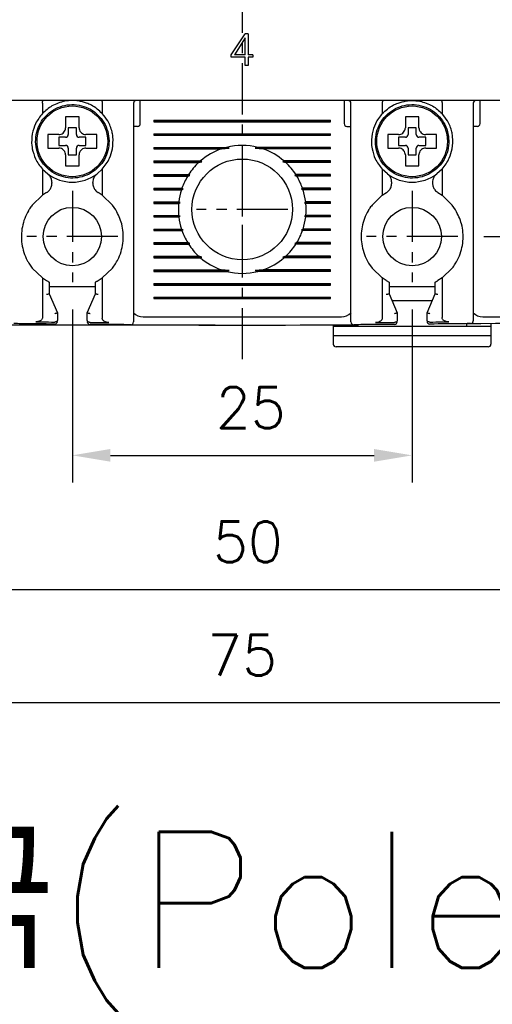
# Model space of a CAD drawing. Extents: x 2148 to 5199, y -907 to 1537.
# Tile 16 of 29: x 4647 to 4682, y 1268 to 1340. Entities that reach past the tile are written whole.
import ezdxf

# ---------------------------------------------------------------- set-up
doc = ezdxf.new("R2010")
doc.units = 0
doc.header["$LTSCALE"] = 3
doc.header["$MEASUREMENT"] = 0
doc.linetypes.add('CENTER', pattern=[2, 1.25, -0.25, 0.25, -0.25])
doc.layers.get('0').update_dxf_attribs({"linetype": 'CONTINUOUS'})
doc.layers.get('Defpoints').update_dxf_attribs({"linetype": 'CONTINUOUS'})
doc.layers.add('cen', color=1, linetype='CENTER')
doc.layers.add('di', color=3, linetype='CONTINUOUS')
doc.styles.add('KIM', font='ROMANS.shx', dxfattribs={"height": 5, "bigfont": 'GSG1.shx'})
doc.styles.get("Standard").update_dxf_attribs({"font": 'romans.shx', "height": 3, "bigfont": 'ghs.shx'})
doc.dimstyles.new('STANDARD$0', dxfattribs={"dimtxt": 5, "dimasz": 5, "dimexe": 1, "dimexo": 2, "dimgap": 2, "dimtad": 1, "dimdec": 4, "dimzin": 12, "dimdsep": 46, "dimtxsty": 'KIM', "dimcen": -1, "dimdle": 0.1, "dimadec": 0, "dimazin": 0, "dimtfac": 1, "dimtdec": 4, "dimtmove": 0, "dimatfit": 3, "dimfxl": 0, "dimtolj": 1, "dimtzin": 0, "dimarcsym": 0})

# ---------------------------------------------------------------- blocks, each defined once
blk = doc.blocks.new('*D39')
at = {"layer": 'Defpoints', "color": 0}
for p in [(4626.164, 1320.634), (4701.164, 1320.534), (4626.164, 1289.778)]:
    blk.add_point(p, dxfattribs=at)
at = {"layer": 'di'}
for p, q in [((4626.164, 1318.634), (4626.164, 1287.778)), ((4701.164, 1318.534), (4701.164, 1287.778)), ((4698.364, 1289.778), (4628.964, 1289.778))]:
    blk.add_line(p, q, dxfattribs=at)
for points in [[(4628.964, 1290.245), (4628.964, 1289.312), (4626.164, 1289.778)], [(4698.364, 1290.245), (4698.364, 1289.312), (4701.164, 1289.778)]]:
    blk.add_solid(points, dxfattribs=at)
at = {"layer": 'di', "insert": (4663.654, 1293.278), "char_height": 3, "attachment_point": 5}
blk.add_mtext('\\A1;75', dxfattribs=at)
blk = doc.blocks.new('*D43')
at = {"layer": 'Defpoints', "color": 0}
for p in [(4651.164, 1320.679), (4676.164, 1320.679), (4676.164, 1307.961)]:
    blk.add_point(p, dxfattribs=at)
at = {"layer": 'di'}
for p, q in [((4651.164, 1318.679), (4651.164, 1305.961)), ((4676.164, 1318.679), (4676.164, 1305.961)), ((4653.964, 1307.961), (4673.364, 1307.961))]:
    blk.add_line(p, q, dxfattribs=at)
for points in [[(4653.964, 1308.427), (4653.964, 1307.494), (4651.164, 1307.961)], [(4673.364, 1308.427), (4673.364, 1307.494), (4676.164, 1307.961)]]:
    blk.add_solid(points, dxfattribs=at)
at = {"layer": 'di', "insert": (4664.288, 1311.461), "char_height": 3, "attachment_point": 5}
blk.add_mtext('\\A1;25', dxfattribs=at)
blk = doc.blocks.new('*D44')
at = {"layer": 'Defpoints', "color": 0}
for p in [(4626.964, 1416.034), (4610.826, 1317.534), (4663.664, 1317.534)]:
    blk.add_point(p, dxfattribs=at)
at = {"layer": 'di'}
for p, q in [((4624.964, 1416.034), (4608.826, 1416.034)), ((4610.826, 1413.234), (4610.826, 1320.334)), ((4661.664, 1317.534), (4608.826, 1317.534))]:
    blk.add_line(p, q, dxfattribs=at)
for points in [[(4610.359, 1413.234), (4611.292, 1413.234), (4610.826, 1416.034)], [(4610.359, 1320.334), (4611.292, 1320.334), (4610.826, 1317.534)]]:
    blk.add_solid(points, dxfattribs=at)
at = {"layer": 'di', "insert": (4607.326, 1367.134), "char_height": 3, "attachment_point": 5, "rotation": 90}
blk.add_mtext('\\A1;98.5', dxfattribs=at)
blk = doc.blocks.new('*D51')
at = {"layer": 'Defpoints', "color": 0}
for p in [(4638.664, 1322.679), (4688.664, 1322.679), (4688.664, 1298.106)]:
    blk.add_point(p, dxfattribs=at)
at = {"layer": 'di'}
for p, q in [((4638.664, 1320.679), (4638.664, 1296.106)), ((4688.664, 1320.679), (4688.664, 1296.106)), ((4641.464, 1298.106), (4685.864, 1298.106))]:
    blk.add_line(p, q, dxfattribs=at)
for points in [[(4641.464, 1298.572), (4641.464, 1297.639), (4638.664, 1298.106)], [(4685.864, 1298.572), (4685.864, 1297.639), (4688.664, 1298.106)]]:
    blk.add_solid(points, dxfattribs=at)
at = {"layer": 'di', "insert": (4664.084, 1301.606), "char_height": 3, "attachment_point": 5}
blk.add_mtext('\\A1;50', dxfattribs=at)
blk = doc.blocks.new('*D63')
at = {"layer": 'Defpoints', "color": 0}
for p in [(4679.519, 1408.034), (4679.441, 1324.034), (4748.875, 1324.034)]:
    blk.add_point(p, dxfattribs=at)
at = {"layer": 'di'}
for p, q in [((4681.519, 1408.034), (4750.875, 1408.034)), ((4748.875, 1405.234), (4748.875, 1326.834)), ((4681.441, 1324.034), (4750.875, 1324.034))]:
    blk.add_line(p, q, dxfattribs=at)
for points in [[(4748.409, 1405.234), (4749.342, 1405.234), (4748.875, 1408.034)], [(4748.409, 1326.834), (4749.342, 1326.834), (4748.875, 1324.034)]]:
    blk.add_solid(points, dxfattribs=at)
at = {"layer": 'di', "insert": (4745.375, 1366.034), "char_height": 3, "attachment_point": 5, "rotation": 90}
blk.add_mtext('\\A1;84', dxfattribs=at)

msp = doc.modelspace()

# ---------------------------------------------------------------- linework, layer by layer
for p, q in [((4662.861, 1337.4), (4663.868, 1338.938)), ((4663.886, 1338.65), (4663.085, 1337.4)), ((4664.111, 1338.938), (4663.868, 1338.938)), ((4663.886, 1337.4), (4663.886, 1338.65)), ((4664.111, 1338.938), (4664.111, 1337.4)), ((4662.861, 1337.207), (4662.861, 1337.4)), ((4663.886, 1337.207), (4662.861, 1337.207)), ((4663.886, 1337.4), (4663.085, 1337.4)), ((4663.886, 1336.598), (4663.886, 1337.207)), ((4664.432, 1337.4), (4664.111, 1337.4)), ((4664.432, 1337.207), (4664.111, 1337.207)), ((4664.111, 1337.207), (4664.111, 1336.598)), ((4664.432, 1337.4), (4664.432, 1337.207)), ((4664.111, 1336.598), (4663.886, 1336.598)), ((4700.464, 1334.034), (4626.864, 1334.034)), ((4648.964, 1333.85), (4648.964, 1333.848)), ((4648.964, 1333.848), (4648.964, 1333.074)), ((4653.364, 1333.848), (4653.364, 1333.85)), ((4653.364, 1333.848), (4653.364, 1333.074)), ((4655.664, 1333.834), (4655.664, 1318.641)), ((4656.164, 1333.634), (4656.164, 1334.034)), ((4656.164, 1332.334), (4656.164, 1333.634)), ((4671.164, 1334.034), (4671.164, 1333.634)), ((4671.164, 1333.634), (4671.164, 1332.334)), ((4671.664, 1318.641), (4671.664, 1333.834)), ((4673.964, 1333.85), (4673.964, 1333.848)), ((4673.964, 1333.848), (4673.964, 1333.074)), ((4678.364, 1333.848), (4678.364, 1333.85)), ((4678.364, 1333.848), (4678.364, 1333.074)), ((4680.664, 1333.834), (4680.664, 1318.723)), ((4681.164, 1333.634), (4681.164, 1334.034)), ((4681.164, 1332.334), (4681.164, 1333.634)), ((4651.464, 1332.034), (4650.864, 1332.034)), ((4650.864, 1332.034), (4650.864, 1331.534)), ((4651.464, 1331.534), (4651.464, 1332.034)), ((4655.964, 1332.134), (4655.664, 1332.134)), ((4657.164, 1332.592), (4670.164, 1332.592)), ((4657.164, 1332.592), (4657.164, 1332.477)), ((4657.164, 1332.534), (4670.164, 1332.534)), ((4657.164, 1332.477), (4670.164, 1332.477)), ((4670.164, 1332.477), (4670.164, 1332.592)), ((4671.364, 1332.134), (4671.664, 1332.134)), ((4676.464, 1332.034), (4675.864, 1332.034)), ((4675.864, 1332.034), (4675.864, 1331.534)), ((4676.464, 1331.534), (4676.464, 1332.034)), ((4680.964, 1332.134), (4680.664, 1332.134)), ((4649.595, 1331.534), (4649.364, 1331.534)), ((4650.664, 1331.334), (4650.164, 1331.334)), ((4650.164, 1331.334), (4650.164, 1330.734)), ((4652.164, 1331.334), (4651.664, 1331.334)), ((4652.164, 1330.734), (4652.164, 1331.334)), ((4657.164, 1331.592), (4670.164, 1331.592)), ((4657.164, 1331.592), (4657.164, 1331.477)), ((4657.164, 1331.534), (4670.164, 1331.534)), ((4657.164, 1331.477), (4670.164, 1331.477)), ((4670.164, 1331.477), (4670.164, 1331.592)), ((4674.595, 1331.534), (4674.364, 1331.534)), ((4675.664, 1331.334), (4675.164, 1331.334)), ((4675.164, 1331.334), (4675.164, 1330.734)), ((4677.164, 1331.334), (4676.664, 1331.334)), ((4677.164, 1330.734), (4677.164, 1331.334)), ((4650.164, 1330.734), (4650.664, 1330.734)), ((4650.864, 1330.534), (4650.864, 1330.034)), ((4651.464, 1330.034), (4651.464, 1330.534)), ((4651.664, 1330.734), (4652.164, 1330.734)), ((4653.764, 1331.068), (4653.864, 1331.068)), ((4653.864, 1331), (4653.764, 1331)), ((4653.864, 1331.068), (4653.864, 1331)), ((4657.164, 1330.592), (4662.517, 1330.592)), ((4657.164, 1330.592), (4657.164, 1330.477)), ((4657.164, 1330.534), (4662.71, 1330.534)), ((4662.129, 1330.477), (4662.71, 1330.534)), ((4662.71, 1330.534), (4662.517, 1330.592)), ((4664.812, 1330.592), (4664.618, 1330.534)), ((4664.618, 1330.534), (4665.199, 1330.477)), ((4670.164, 1330.534), (4664.618, 1330.534)), ((4670.164, 1330.592), (4664.812, 1330.592)), ((4670.164, 1330.477), (4670.164, 1330.592)), ((4675.164, 1330.734), (4675.664, 1330.734)), ((4675.864, 1330.534), (4675.864, 1330.034)), ((4676.464, 1330.034), (4676.464, 1330.534)), ((4676.664, 1330.734), (4677.164, 1330.734)), ((4678.764, 1331.068), (4678.864, 1331.068)), ((4678.864, 1331), (4678.764, 1331)), ((4678.864, 1331.068), (4678.864, 1331)), ((4650.864, 1330.034), (4651.464, 1330.034)), ((4657.164, 1330.477), (4662.129, 1330.477)), ((4670.164, 1330.477), (4665.199, 1330.477)), ((4675.864, 1330.034), (4676.464, 1330.034)), ((4650.664, 1329.464), (4650.664, 1329.234)), ((4657.164, 1329.592), (4660.593, 1329.592)), ((4657.164, 1329.592), (4657.164, 1329.477)), ((4657.164, 1329.534), (4660.679, 1329.534)), ((4657.164, 1329.477), (4660.464, 1329.477)), ((4660.464, 1329.477), (4660.679, 1329.534)), ((4660.679, 1329.534), (4660.593, 1329.592)), ((4666.736, 1329.592), (4666.649, 1329.534)), ((4666.649, 1329.534), (4666.865, 1329.477)), ((4670.164, 1329.534), (4666.649, 1329.534)), ((4670.164, 1329.592), (4666.736, 1329.592)), ((4670.164, 1329.477), (4666.865, 1329.477)), ((4670.164, 1329.477), (4670.164, 1329.592)), ((4675.664, 1329.464), (4675.664, 1329.234)), ((4648.964, 1328.995), (4648.964, 1327.071)), ((4648.964, 1328.995), (4649.349, 1328.646)), ((4652.98, 1328.646), (4653.364, 1328.995)), ((4653.364, 1328.995), (4653.364, 1327.071)), ((4657.164, 1328.592), (4659.721, 1328.592)), ((4657.164, 1328.592), (4657.164, 1328.477)), ((4657.164, 1328.534), (4659.803, 1328.534)), ((4657.164, 1328.477), (4659.649, 1328.477)), ((4659.649, 1328.477), (4659.803, 1328.534)), ((4659.803, 1328.534), (4659.721, 1328.592)), ((4667.608, 1328.592), (4667.526, 1328.534)), ((4667.526, 1328.534), (4667.68, 1328.477)), ((4670.164, 1328.534), (4667.526, 1328.534)), ((4670.164, 1328.592), (4667.608, 1328.592)), ((4670.164, 1328.477), (4667.68, 1328.477)), ((4670.164, 1328.477), (4670.164, 1328.592)), ((4673.964, 1328.995), (4673.964, 1327.071)), ((4674.349, 1328.646), (4673.964, 1328.995)), ((4678.364, 1328.995), (4677.98, 1328.646)), ((4678.364, 1328.995), (4678.364, 1327.071)), ((4649.664, 1328.009), (4649.664, 1327.96)), ((4652.664, 1327.96), (4652.664, 1328.009)), ((4674.664, 1327.96), (4674.664, 1328.009)), ((4677.664, 1328.009), (4677.664, 1327.96)), ((4648.964, 1327.071), (4648.214, 1326.349)), ((4649.269, 1327.27), (4648.964, 1327.071)), ((4653.364, 1327.071), (4653.06, 1327.27)), ((4654.114, 1326.349), (4653.364, 1327.071)), ((4657.164, 1327.592), (4659.23, 1327.592)), ((4657.164, 1327.592), (4657.164, 1327.477)), ((4657.164, 1327.534), (4659.316, 1327.534)), ((4657.164, 1327.477), (4659.191, 1327.477)), ((4659.191, 1327.477), (4659.316, 1327.534)), ((4659.316, 1327.534), (4659.23, 1327.592)), ((4668.099, 1327.592), (4668.013, 1327.534)), ((4668.013, 1327.534), (4668.138, 1327.477)), ((4670.164, 1327.534), (4668.013, 1327.534)), ((4670.164, 1327.592), (4668.099, 1327.592)), ((4670.164, 1327.477), (4668.138, 1327.477)), ((4670.164, 1327.477), (4670.164, 1327.592)), ((4673.964, 1327.071), (4673.214, 1326.349)), ((4673.964, 1327.071), (4674.269, 1327.27)), ((4678.06, 1327.27), (4678.364, 1327.071)), ((4679.114, 1326.349), (4678.364, 1327.071)), ((4654.364, 1325.989), (4654.114, 1326.349)), ((4657.164, 1326.592), (4658.998, 1326.592)), ((4657.164, 1326.592), (4657.164, 1326.477)), ((4657.164, 1326.534), (4659.092, 1326.534)), ((4657.164, 1326.477), (4658.985, 1326.477)), ((4658.985, 1326.477), (4659.092, 1326.534)), ((4659.092, 1326.534), (4658.998, 1326.592)), ((4668.331, 1326.592), (4668.237, 1326.534)), ((4668.237, 1326.534), (4668.344, 1326.477)), ((4670.164, 1326.534), (4668.237, 1326.534)), ((4670.164, 1326.592), (4668.331, 1326.592)), ((4670.164, 1326.477), (4668.344, 1326.477)), ((4670.164, 1326.477), (4670.164, 1326.592)), ((4679.364, 1325.989), (4679.114, 1326.349)), ((4657.164, 1325.592), (4658.985, 1325.592)), ((4657.164, 1325.592), (4657.164, 1325.477)), ((4657.164, 1325.534), (4659.092, 1325.534)), ((4657.164, 1325.477), (4658.998, 1325.477)), ((4659.092, 1325.534), (4658.985, 1325.592)), ((4658.998, 1325.477), (4659.092, 1325.534)), ((4668.344, 1325.592), (4668.237, 1325.534)), ((4668.237, 1325.534), (4668.331, 1325.477)), ((4670.164, 1325.534), (4668.237, 1325.534)), ((4670.164, 1325.477), (4668.331, 1325.477)), ((4670.164, 1325.592), (4668.344, 1325.592)), ((4670.164, 1325.477), (4670.164, 1325.592)), ((4657.164, 1324.592), (4659.191, 1324.592)), ((4657.164, 1324.592), (4657.164, 1324.477)), ((4657.164, 1324.534), (4659.316, 1324.534)), ((4657.164, 1324.477), (4659.23, 1324.477)), ((4659.316, 1324.534), (4659.191, 1324.592)), ((4659.23, 1324.477), (4659.316, 1324.534)), ((4668.138, 1324.592), (4668.013, 1324.534)), ((4668.013, 1324.534), (4668.099, 1324.477)), ((4670.164, 1324.534), (4668.013, 1324.534)), ((4670.164, 1324.477), (4668.099, 1324.477)), ((4670.164, 1324.592), (4668.138, 1324.592)), ((4670.164, 1324.477), (4670.164, 1324.592)), ((4657.164, 1323.592), (4659.649, 1323.592)), ((4657.164, 1323.592), (4657.164, 1323.477)), ((4657.164, 1323.534), (4659.803, 1323.534)), ((4657.164, 1323.477), (4659.721, 1323.477)), ((4659.803, 1323.534), (4659.649, 1323.592)), ((4659.721, 1323.477), (4659.803, 1323.534)), ((4667.68, 1323.592), (4667.526, 1323.534)), ((4667.526, 1323.534), (4667.608, 1323.477)), ((4670.164, 1323.534), (4667.526, 1323.534)), ((4670.164, 1323.477), (4667.608, 1323.477)), ((4670.164, 1323.592), (4667.68, 1323.592)), ((4670.164, 1323.477), (4670.164, 1323.592)), ((4657.164, 1322.592), (4660.464, 1322.592)), ((4657.164, 1322.592), (4657.164, 1322.477)), ((4660.679, 1322.534), (4660.464, 1322.592)), ((4666.865, 1322.592), (4666.649, 1322.534)), ((4670.164, 1322.592), (4666.865, 1322.592)), ((4670.164, 1322.477), (4670.164, 1322.592)), ((4647.964, 1322.079), (4648.214, 1321.719)), ((4657.164, 1322.534), (4660.679, 1322.534)), ((4657.164, 1322.477), (4660.593, 1322.477)), ((4660.593, 1322.477), (4660.679, 1322.534)), ((4666.649, 1322.534), (4666.736, 1322.477)), ((4670.164, 1322.534), (4666.649, 1322.534)), ((4670.164, 1322.477), (4666.736, 1322.477)), ((4672.964, 1322.079), (4673.214, 1321.719)), ((4648.214, 1321.719), (4648.964, 1320.997)), ((4653.364, 1320.997), (4654.114, 1321.719)), ((4657.164, 1321.592), (4662.129, 1321.592)), ((4657.164, 1321.592), (4657.164, 1321.477)), ((4657.164, 1321.534), (4662.71, 1321.534)), ((4657.164, 1321.477), (4662.517, 1321.477)), ((4662.71, 1321.534), (4662.129, 1321.592)), ((4662.517, 1321.477), (4662.71, 1321.534)), ((4665.199, 1321.592), (4664.618, 1321.534)), ((4664.618, 1321.534), (4664.812, 1321.477)), ((4670.164, 1321.534), (4664.618, 1321.534)), ((4670.164, 1321.477), (4664.812, 1321.477)), ((4670.164, 1321.592), (4665.199, 1321.592)), ((4670.164, 1321.477), (4670.164, 1321.592)), ((4673.214, 1321.719), (4673.964, 1320.997)), ((4678.364, 1320.997), (4679.114, 1321.719)), ((4648.964, 1320.997), (4648.964, 1318.092)), ((4648.964, 1320.997), (4649.264, 1320.801)), ((4649.464, 1320.692), (4649.464, 1319.834)), ((4652.864, 1319.834), (4652.864, 1320.692)), ((4653.064, 1320.801), (4653.364, 1320.997)), ((4653.364, 1320.997), (4653.364, 1318.046)), ((4657.164, 1320.592), (4670.164, 1320.592)), ((4657.164, 1320.592), (4657.164, 1320.477)), ((4657.164, 1320.534), (4670.164, 1320.534)), ((4657.164, 1320.477), (4670.164, 1320.477)), ((4670.164, 1320.477), (4670.164, 1320.592)), ((4673.964, 1320.997), (4673.964, 1318.046)), ((4674.264, 1320.801), (4673.964, 1320.997)), ((4674.464, 1320.692), (4674.464, 1319.834)), ((4677.864, 1319.834), (4677.864, 1320.692)), ((4678.364, 1320.997), (4678.064, 1320.801)), ((4678.364, 1320.997), (4678.364, 1318.092)), ((4652.864, 1320.334), (4649.464, 1320.334)), ((4649.464, 1319.834), (4649.464, 1319.834)), ((4649.464, 1319.834), (4650.064, 1318.434)), ((4652.264, 1318.434), (4652.864, 1319.834)), ((4652.864, 1319.834), (4652.864, 1319.834)), ((4677.864, 1320.334), (4674.464, 1320.334)), ((4674.464, 1319.834), (4674.464, 1319.834)), ((4674.464, 1319.834), (4675.064, 1318.434)), ((4677.264, 1318.434), (4677.864, 1319.834)), ((4677.864, 1319.834), (4677.864, 1319.834)), ((4657.164, 1319.592), (4670.164, 1319.592)), ((4657.164, 1319.592), (4657.164, 1319.477)), ((4657.164, 1319.534), (4670.164, 1319.534)), ((4657.164, 1319.477), (4670.164, 1319.477)), ((4670.164, 1319.477), (4670.164, 1319.592)), ((4674.679, 1319.334), (4677.65, 1319.334)), ((4650.064, 1318.434), (4650.064, 1318.434)), ((4650.064, 1318.434), (4650.064, 1317.887)), ((4652.264, 1318.434), (4652.264, 1318.434)), ((4652.264, 1317.862), (4652.264, 1318.434)), ((4675.064, 1318.434), (4675.064, 1318.434)), ((4675.064, 1318.434), (4675.064, 1317.862)), ((4677.264, 1318.434), (4677.264, 1318.434)), ((4677.264, 1317.887), (4677.264, 1318.434)), ((4649.863, 1317.755), (4649.864, 1317.755)), ((4652.463, 1317.73), (4652.464, 1317.73)), ((4656.364, 1318.134), (4670.964, 1318.134)), ((4670.364, 1317.551), (4670.364, 1317.434)), ((4672.164, 1317.434), (4672.164, 1317.562)), ((4674.864, 1317.73), (4674.866, 1317.73)), ((4677.464, 1317.755), (4677.466, 1317.755)), ((4680.164, 1317.637), (4680.164, 1317.434)), ((4681.364, 1318.134), (4695.964, 1318.134)), ((4681.964, 1317.661), (4681.964, 1317.434)), ((4672.164, 1317.434), (4670.364, 1317.434)), ((4670.364, 1317.434), (4670.364, 1316.734)), ((4680.164, 1317.434), (4672.164, 1317.434)), ((4681.964, 1317.434), (4680.164, 1317.434)), ((4681.964, 1317.434), (4681.964, 1316.734)), ((4681.964, 1316.734), (4670.364, 1316.734)), ((4670.364, 1316.734), (4670.364, 1316.134)), ((4681.964, 1316.734), (4681.964, 1316.134)), ((4681.764, 1315.934), (4670.564, 1315.934))]:
    msp.add_line(p, q)
for centre, radius in [((4651.164, 1331.034), 2.6), ((4676.164, 1331.034), 2.6), ((4663.664, 1326.034), 3.7), ((4651.164, 1324.034), 2.15), ((4676.164, 1324.034), 2.15)]:
    msp.add_circle(centre, radius)
for centre, radius, start, end in [((4655.864, 1333.834), 0.2, 90, 180), ((4671.464, 1333.834), 0.2, 0, 90), ((4680.864, 1333.834), 0.2, 90, 180), ((4655.964, 1332.334), 0.2, 270, 0), ((4671.364, 1332.334), 0.2, 180, 270), ((4680.964, 1332.334), 0.2, 270, 0), ((4650.664, 1331.534), 0.2, 270, 0), ((4651.664, 1331.534), 0.2, 180, 270), ((4675.664, 1331.534), 0.2, 270, 0), ((4676.664, 1331.534), 0.2, 180, 270), ((4650.664, 1330.534), 0.2, 0, 90), ((4651.664, 1330.534), 0.2, 90, 180), ((4663.664, 1326.034), 4.7, 75.86684, 104.13316), ((4675.664, 1330.534), 0.2, 0, 90), ((4676.664, 1330.534), 0.2, 90, 180), ((4663.664, 1326.034), 4.7, 109.06252, 130.80264), ((4663.664, 1326.034), 4.7, 49.19736, 70.93748), ((4663.664, 1326.034), 4.7, 132.9123, 147.03006), ((4663.664, 1326.034), 4.7, 32.96994, 47.0877), ((4651.164, 1331.034), 3, 232.75222, 307.24778), ((4663.664, 1326.034), 4.7, 148.69251, 160.64423), ((4663.664, 1326.034), 4.7, 19.35577, 31.30749), ((4676.164, 1331.034), 3, 232.75222, 307.24778), ((4663.664, 1326.034), 4.7, 162.1296, 173.18482), ((4663.664, 1326.034), 4.7, 6.81518, 17.8704), ((4663.664, 1326.034), 4.7, 174.60054, 185.39946), ((4663.664, 1326.034), 4.7, 354.60054, 5.39946), ((4663.664, 1326.034), 4.7, 186.81518, 197.8704), ((4663.664, 1326.034), 4.7, 342.1296, 353.18482), ((4663.664, 1326.034), 4.7, 199.35577, 211.30749), ((4663.664, 1326.034), 4.7, 328.69251, 340.64423), ((4663.664, 1326.034), 4.7, 212.96994, 227.0877), ((4663.664, 1326.034), 4.7, 312.9123, 327.03006), ((4663.664, 1326.034), 4.7, 229.19736, 250.93748), ((4663.664, 1326.034), 4.7, 289.06252, 310.80264), ((4663.664, 1326.034), 4.7, 255.86684, 284.13316), ((4656.364, 1319.134), 1, 225.47936, 270), ((4670.964, 1319.134), 1, 270, 314.63434), ((4681.364, 1319.134), 1, 225.47936, 270), ((4649.864, 1317.806), 0.2, 269.40325, 360), ((4652.464, 1317.782), 0.2, 180, 269.51569), ((4663.664, 2642.744), 1325.21, 269.632498, 270.367502), ((4655.464, 1317.76), 0.2, 269.64542, 0), ((4671.864, 1317.76), 0.2, 180, 270.35458), ((4674.864, 1317.782), 0.2, 270.48431, 360), ((4677.464, 1317.806), 0.2, 180, 270.59675), ((4663.664, 2642.744), 1325.21, 270.7134, 271.448535), ((4680.464, 1317.841), 0.2, 270.72648, 0), ((4670.564, 1316.134), 0.2, 180, 270), ((4681.764, 1316.134), 0.2, 270, 0)]:
    msp.add_arc(centre, radius, start, end)
for points, knots in [([(4653.864, 1331.068), (4653.844, 1331.302), (4653.802, 1331.774), (4653.51, 1332.43), (4653.072, 1332.989), (4652.5, 1333.417), (4651.838, 1333.681), (4651.13, 1333.765), (4650.424, 1333.664), (4649.769, 1333.382), (4649.209, 1332.941), (4648.782, 1332.37), (4648.517, 1331.708), (4648.434, 1331), (4648.535, 1330.294), (4648.816, 1329.639), (4649.258, 1329.079), (4649.829, 1328.652), (4650.491, 1328.387), (4651.199, 1328.304), (4651.905, 1328.405), (4652.56, 1328.686), (4653.12, 1329.128), (4653.545, 1329.698), (4653.82, 1330.361), (4653.85, 1330.834), (4653.864, 1331.068)], [0, 0, 0, 0, 0.041425, 0.083575, 0.125, 0.166425, 0.208575, 0.25, 0.291425, 0.333575, 0.375, 0.416425, 0.458575, 0.5, 0.541425, 0.583575, 0.625, 0.666425, 0.708575, 0.75, 0.791425, 0.833575, 0.875, 0.916425, 0.958575, 1, 1, 1, 1]), ([(4648.964, 1333.85), (4648.965, 1333.872), (4648.968, 1333.916), (4648.978, 1333.971), (4648.992, 1334.013), (4649.006, 1334.031), (4649.015, 1334.034), (4649.018, 1334.034), (4649.018, 1334.034)], [0, 0, 0, 0, 0.217458, 0.434772, 0.655996, 0.88466, 0.986787, 1, 1, 1, 1]), ([(4650.13, 1333.85), (4649.971, 1333.784), (4649.535, 1333.602), (4649.186, 1333.279), (4648.964, 1333.074)], [0, 0, 0, 0, 0.364329, 1, 1, 1, 1]), ([(4651.164, 1334.034), (4650.977, 1334.025), (4650.624, 1334.009), (4650.288, 1333.901), (4650.13, 1333.85)], [0, 0, 0, 0, 0.532004, 1, 1, 1, 1]), ([(4652.199, 1333.85), (4652.004, 1333.911), (4651.667, 1334.015), (4651.314, 1334.029), (4651.164, 1334.034)], [0, 0, 0, 0, 0.575576, 1, 1, 1, 1]), ([(4653.364, 1333.074), (4653.113, 1333.302), (4652.761, 1333.622), (4652.324, 1333.8), (4652.199, 1333.85)], [0, 0, 0, 0, 0.7139442, 1, 1, 1, 1]), ([(4653.311, 1334.034), (4653.311, 1334.034), (4653.314, 1334.034), (4653.323, 1334.031), (4653.337, 1334.013), (4653.351, 1333.971), (4653.361, 1333.916), (4653.363, 1333.872), (4653.364, 1333.85)], [0, 0, 0, 0, 0.013213, 0.11534, 0.344004, 0.565228, 0.782542, 1, 1, 1, 1]), ([(4678.864, 1331.068), (4678.844, 1331.302), (4678.802, 1331.774), (4678.51, 1332.43), (4678.072, 1332.989), (4677.5, 1333.417), (4676.838, 1333.681), (4676.13, 1333.765), (4675.424, 1333.664), (4674.769, 1333.382), (4674.209, 1332.941), (4673.782, 1332.37), (4673.517, 1331.708), (4673.434, 1331), (4673.535, 1330.294), (4673.816, 1329.639), (4674.258, 1329.079), (4674.829, 1328.652), (4675.491, 1328.387), (4676.199, 1328.304), (4676.905, 1328.405), (4677.56, 1328.686), (4678.12, 1329.128), (4678.545, 1329.698), (4678.82, 1330.361), (4678.85, 1330.834), (4678.864, 1331.068)], [0, 0, 0, 0, 0.041425, 0.083575, 0.125, 0.166425, 0.208575, 0.25, 0.291425, 0.333575, 0.375, 0.416425, 0.458575, 0.5, 0.541425, 0.583575, 0.625, 0.666425, 0.708575, 0.75, 0.791425, 0.833575, 0.875, 0.916425, 0.958575, 1, 1, 1, 1]), ([(4674.018, 1334.034), (4674.018, 1334.034), (4674.015, 1334.034), (4674.006, 1334.031), (4673.992, 1334.013), (4673.978, 1333.971), (4673.968, 1333.916), (4673.965, 1333.872), (4673.964, 1333.85)], [0, 0, 0, 0, 0.013213, 0.11534, 0.344004, 0.565228, 0.782542, 1, 1, 1, 1]), ([(4673.964, 1333.074), (4674.216, 1333.302), (4674.568, 1333.622), (4675.005, 1333.8), (4675.13, 1333.85)], [0, 0, 0, 0, 0.713944, 1, 1, 1, 1]), ([(4675.13, 1333.85), (4675.325, 1333.911), (4675.662, 1334.015), (4676.015, 1334.029), (4676.164, 1334.034)], [0, 0, 0, 0, 0.575576, 1, 1, 1, 1]), ([(4676.164, 1334.034), (4676.352, 1334.025), (4676.705, 1334.009), (4677.041, 1333.901), (4677.199, 1333.85)], [0, 0, 0, 0, 0.532004, 1, 1, 1, 1]), ([(4677.199, 1333.85), (4677.358, 1333.784), (4677.794, 1333.602), (4678.143, 1333.279), (4678.364, 1333.074)], [0, 0, 0, 0, 0.364329, 1, 1, 1, 1]), ([(4678.311, 1334.034), (4678.311, 1334.034), (4678.314, 1334.034), (4678.323, 1334.031), (4678.337, 1334.013), (4678.351, 1333.971), (4678.361, 1333.916), (4678.363, 1333.872), (4678.364, 1333.85)], [0, 0, 0, 0, 0.0132132, 0.1153395, 0.3440039, 0.5652278, 0.782542, 1, 1, 1, 1]), ([(4648.964, 1333.074), (4648.777, 1332.839), (4648.427, 1332.402), (4648.282, 1331.839), (4648.214, 1331.58)], [0, 0, 0, 0, 0.5380986, 1, 1, 1, 1]), ([(4650.664, 1332.834), (4650.664, 1332.791), (4650.664, 1332.715), (4650.664, 1332.637), (4650.664, 1332.604)], [0, 0, 0, 0, 0.571794, 1, 1, 1, 1]), ([(4651.664, 1332.604), (4651.664, 1332.637), (4651.664, 1332.715), (4651.664, 1332.791), (4651.664, 1332.834)], [0, 0, 0, 0, 0.428206, 1, 1, 1, 1]), ([(4654.114, 1331.58), (4654.104, 1331.629), (4654.037, 1331.963), (4653.824, 1332.509), (4653.506, 1332.9), (4653.364, 1333.074)], [0, 0, 0, 0, 0.087364, 0.593572, 1, 1, 1, 1]), ([(4673.964, 1333.074), (4673.777, 1332.839), (4673.427, 1332.402), (4673.282, 1331.839), (4673.214, 1331.58)], [0, 0, 0, 0, 0.538099, 1, 1, 1, 1]), ([(4675.664, 1332.834), (4675.664, 1332.791), (4675.664, 1332.715), (4675.664, 1332.637), (4675.664, 1332.604)], [0, 0, 0, 0, 0.571794, 1, 1, 1, 1]), ([(4676.664, 1332.604), (4676.664, 1332.637), (4676.664, 1332.715), (4676.664, 1332.791), (4676.664, 1332.834)], [0, 0, 0, 0, 0.428206, 1, 1, 1, 1]), ([(4679.114, 1331.58), (4679.104, 1331.629), (4679.037, 1331.963), (4678.824, 1332.509), (4678.506, 1332.9), (4678.364, 1333.074)], [0, 0, 0, 0, 0.0873637, 0.5935717, 1, 1, 1, 1]), ([(4650.164, 1331.534), (4650.221, 1331.54), (4650.333, 1331.551), (4650.483, 1331.637), (4650.596, 1331.764), (4650.656, 1331.904), (4650.662, 1331.997), (4650.664, 1332.034)], [0, 0, 0, 0, 0.214612, 0.429239, 0.643513, 0.857576, 1, 1, 1, 1]), ([(4650.664, 1332.604), (4650.664, 1332.439), (4650.664, 1332.249), (4650.664, 1332.059), (4650.664, 1332.034)], [0, 0, 0, 0, 0.871112, 1, 1, 1, 1]), ([(4651.664, 1332.034), (4651.664, 1332.059), (4651.664, 1332.249), (4651.664, 1332.439), (4651.664, 1332.604)], [0, 0, 0, 0, 0.128888, 1, 1, 1, 1]), ([(4651.664, 1332.034), (4651.67, 1331.978), (4651.681, 1331.866), (4651.767, 1331.716), (4651.894, 1331.603), (4652.034, 1331.543), (4652.127, 1331.537), (4652.164, 1331.534)], [0, 0, 0, 0, 0.214612, 0.429239, 0.643513, 0.857576, 1, 1, 1, 1]), ([(4675.164, 1331.534), (4675.221, 1331.54), (4675.333, 1331.551), (4675.483, 1331.637), (4675.596, 1331.764), (4675.656, 1331.904), (4675.662, 1331.997), (4675.664, 1332.034)], [0, 0, 0, 0, 0.214612, 0.429239, 0.643513, 0.857576, 1, 1, 1, 1]), ([(4675.664, 1332.604), (4675.664, 1332.439), (4675.664, 1332.249), (4675.664, 1332.059), (4675.664, 1332.034)], [0, 0, 0, 0, 0.871112, 1, 1, 1, 1]), ([(4676.664, 1332.034), (4676.664, 1332.059), (4676.664, 1332.249), (4676.664, 1332.439), (4676.664, 1332.604)], [0, 0, 0, 0, 0.128888, 1, 1, 1, 1]), ([(4676.664, 1332.034), (4676.67, 1331.978), (4676.681, 1331.866), (4676.767, 1331.716), (4676.894, 1331.603), (4677.034, 1331.543), (4677.127, 1331.537), (4677.164, 1331.534)], [0, 0, 0, 0, 0.214612, 0.429239, 0.643513, 0.857576, 1, 1, 1, 1]), ([(4648.214, 1331.58), (4648.183, 1331.291), (4648.143, 1330.923), (4648.202, 1330.566), (4648.214, 1330.489)], [0, 0, 0, 0, 0.78462, 1, 1, 1, 1]), ([(4650.164, 1331.534), (4650.14, 1331.534), (4649.95, 1331.534), (4649.76, 1331.534), (4649.595, 1331.534)], [0, 0, 0, 0, 0.128888, 1, 1, 1, 1]), ([(4652.734, 1331.534), (4652.569, 1331.534), (4652.379, 1331.534), (4652.189, 1331.534), (4652.164, 1331.534)], [0, 0, 0, 0, 0.871112, 1, 1, 1, 1]), ([(4652.964, 1331.534), (4652.921, 1331.534), (4652.845, 1331.534), (4652.768, 1331.534), (4652.734, 1331.534)], [0, 0, 0, 0, 0.571794, 1, 1, 1, 1]), ([(4654.114, 1330.489), (4654.147, 1330.783), (4654.186, 1331.148), (4654.126, 1331.51), (4654.114, 1331.58)], [0, 0, 0, 0, 0.807198, 1, 1, 1, 1]), ([(4673.214, 1331.58), (4673.183, 1331.291), (4673.143, 1330.923), (4673.202, 1330.566), (4673.214, 1330.489)], [0, 0, 0, 0, 0.78462, 1, 1, 1, 1]), ([(4675.164, 1331.534), (4675.14, 1331.534), (4674.95, 1331.534), (4674.76, 1331.534), (4674.595, 1331.534)], [0, 0, 0, 0, 0.128888, 1, 1, 1, 1]), ([(4677.734, 1331.534), (4677.569, 1331.534), (4677.379, 1331.534), (4677.189, 1331.534), (4677.164, 1331.534)], [0, 0, 0, 0, 0.871112, 1, 1, 1, 1]), ([(4677.964, 1331.534), (4677.921, 1331.534), (4677.845, 1331.534), (4677.768, 1331.534), (4677.734, 1331.534)], [0, 0, 0, 0, 0.571794, 1, 1, 1, 1]), ([(4679.114, 1330.489), (4679.147, 1330.783), (4679.186, 1331.148), (4679.126, 1331.51), (4679.114, 1331.58)], [0, 0, 0, 0, 0.807198, 1, 1, 1, 1]), ([(4649.364, 1330.534), (4649.418, 1330.534), (4649.494, 1330.534), (4649.572, 1330.534), (4649.595, 1330.534)], [0, 0, 0, 0, 0.70684, 1, 1, 1, 1]), ([(4649.595, 1330.534), (4649.76, 1330.534), (4649.95, 1330.534), (4650.14, 1330.534), (4650.164, 1330.534)], [0, 0, 0, 0, 0.871112, 1, 1, 1, 1]), ([(4650.664, 1330.034), (4650.659, 1330.09), (4650.648, 1330.203), (4650.562, 1330.353), (4650.435, 1330.466), (4650.295, 1330.526), (4650.202, 1330.532), (4650.164, 1330.534)], [0, 0, 0, 0, 0.214612, 0.429239, 0.643513, 0.857576, 1, 1, 1, 1]), ([(4652.164, 1330.534), (4652.108, 1330.529), (4651.996, 1330.518), (4651.846, 1330.432), (4651.733, 1330.305), (4651.673, 1330.164), (4651.667, 1330.071), (4651.664, 1330.034)], [0, 0, 0, 0, 0.2146123, 0.4292387, 0.6435135, 0.8575757, 1, 1, 1, 1]), ([(4652.164, 1330.534), (4652.189, 1330.534), (4652.379, 1330.534), (4652.569, 1330.534), (4652.734, 1330.534)], [0, 0, 0, 0, 0.128888, 1, 1, 1, 1]), ([(4652.734, 1330.534), (4652.768, 1330.534), (4652.845, 1330.534), (4652.921, 1330.534), (4652.964, 1330.534)], [0, 0, 0, 0, 0.428206, 1, 1, 1, 1]), ([(4674.364, 1330.534), (4674.418, 1330.534), (4674.494, 1330.534), (4674.572, 1330.534), (4674.595, 1330.534)], [0, 0, 0, 0, 0.70684, 1, 1, 1, 1]), ([(4674.595, 1330.534), (4674.76, 1330.534), (4674.95, 1330.534), (4675.14, 1330.534), (4675.164, 1330.534)], [0, 0, 0, 0, 0.871112, 1, 1, 1, 1]), ([(4675.664, 1330.034), (4675.659, 1330.09), (4675.648, 1330.203), (4675.562, 1330.353), (4675.435, 1330.466), (4675.295, 1330.526), (4675.202, 1330.532), (4675.164, 1330.534)], [0, 0, 0, 0, 0.214612, 0.429239, 0.643513, 0.857576, 1, 1, 1, 1]), ([(4677.164, 1330.534), (4677.108, 1330.529), (4676.996, 1330.518), (4676.846, 1330.432), (4676.733, 1330.305), (4676.673, 1330.164), (4676.667, 1330.071), (4676.664, 1330.034)], [0, 0, 0, 0, 0.2146123, 0.4292387, 0.6435135, 0.8575757, 1, 1, 1, 1]), ([(4677.164, 1330.534), (4677.189, 1330.534), (4677.379, 1330.534), (4677.569, 1330.534), (4677.734, 1330.534)], [0, 0, 0, 0, 0.128888, 1, 1, 1, 1]), ([(4677.734, 1330.534), (4677.768, 1330.534), (4677.845, 1330.534), (4677.921, 1330.534), (4677.964, 1330.534)], [0, 0, 0, 0, 0.428206, 1, 1, 1, 1]), ([(4648.214, 1330.489), (4648.28, 1330.236), (4648.427, 1329.668), (4648.773, 1329.235), (4648.964, 1328.995)], [0, 0, 0, 0, 0.445861, 1, 1, 1, 1]), ([(4650.664, 1330.034), (4650.664, 1330.01), (4650.664, 1329.82), (4650.664, 1329.63), (4650.664, 1329.464)], [0, 0, 0, 0, 0.128888, 1, 1, 1, 1]), ([(4651.664, 1329.464), (4651.664, 1329.63), (4651.664, 1329.82), (4651.664, 1330.01), (4651.664, 1330.034)], [0, 0, 0, 0, 0.871112, 1, 1, 1, 1]), ([(4653.364, 1328.995), (4653.565, 1329.248), (4653.91, 1329.684), (4654.054, 1330.252), (4654.114, 1330.489)], [0, 0, 0, 0, 0.583241, 1, 1, 1, 1]), ([(4673.214, 1330.489), (4673.28, 1330.236), (4673.427, 1329.668), (4673.773, 1329.235), (4673.964, 1328.995)], [0, 0, 0, 0, 0.4458609, 1, 1, 1, 1]), ([(4675.664, 1330.034), (4675.664, 1330.01), (4675.664, 1329.82), (4675.664, 1329.63), (4675.664, 1329.464)], [0, 0, 0, 0, 0.128888, 1, 1, 1, 1]), ([(4676.664, 1329.464), (4676.664, 1329.63), (4676.664, 1329.82), (4676.664, 1330.01), (4676.664, 1330.034)], [0, 0, 0, 0, 0.871112, 1, 1, 1, 1]), ([(4678.364, 1328.995), (4678.565, 1329.248), (4678.91, 1329.684), (4679.054, 1330.252), (4679.114, 1330.489)], [0, 0, 0, 0, 0.583241, 1, 1, 1, 1]), ([(4651.664, 1329.234), (4651.664, 1329.288), (4651.664, 1329.364), (4651.664, 1329.442), (4651.664, 1329.464)], [0, 0, 0, 0, 0.70684, 1, 1, 1, 1]), ([(4676.664, 1329.234), (4676.664, 1329.288), (4676.664, 1329.364), (4676.664, 1329.442), (4676.664, 1329.464)], [0, 0, 0, 0, 0.70684, 1, 1, 1, 1]), ([(4649.664, 1328.009), (4649.655, 1328.099), (4649.637, 1328.279), (4649.513, 1328.5), (4649.397, 1328.603), (4649.349, 1328.646)], [0, 0, 0, 0, 0.367828, 0.735683, 1, 1, 1, 1]), ([(4652.98, 1328.646), (4652.914, 1328.585), (4652.782, 1328.461), (4652.681, 1328.229), (4652.669, 1328.075), (4652.664, 1328.009)], [0, 0, 0, 0, 0.366318, 0.732591, 1, 1, 1, 1]), ([(4674.664, 1328.009), (4674.655, 1328.099), (4674.637, 1328.279), (4674.513, 1328.5), (4674.397, 1328.603), (4674.349, 1328.646)], [0, 0, 0, 0, 0.367828, 0.735683, 1, 1, 1, 1]), ([(4677.98, 1328.646), (4677.914, 1328.585), (4677.782, 1328.461), (4677.681, 1328.229), (4677.669, 1328.075), (4677.664, 1328.009)], [0, 0, 0, 0, 0.366318, 0.732591, 1, 1, 1, 1]), ([(4649.269, 1327.27), (4649.342, 1327.323), (4649.487, 1327.429), (4649.633, 1327.676), (4649.654, 1327.863), (4649.664, 1327.96)], [0, 0, 0, 0, 0.323953, 0.647862, 1, 1, 1, 1]), ([(4652.664, 1327.96), (4652.674, 1327.87), (4652.692, 1327.69), (4652.831, 1327.44), (4652.982, 1327.328), (4653.06, 1327.27)], [0, 0, 0, 0, 0.325778, 0.651579, 1, 1, 1, 1]), ([(4674.269, 1327.27), (4674.342, 1327.323), (4674.487, 1327.429), (4674.633, 1327.676), (4674.654, 1327.863), (4674.664, 1327.96)], [0, 0, 0, 0, 0.323953, 0.647862, 1, 1, 1, 1]), ([(4677.664, 1327.96), (4677.674, 1327.87), (4677.692, 1327.69), (4677.831, 1327.44), (4677.982, 1327.328), (4678.06, 1327.27)], [0, 0, 0, 0, 0.325778, 0.651579, 1, 1, 1, 1]), ([(4648.214, 1326.349), (4648.146, 1326.258), (4648.058, 1326.141), (4647.981, 1326.016), (4647.964, 1325.989)], [0, 0, 0, 0, 0.783321, 1, 1, 1, 1]), ([(4673.214, 1326.349), (4673.146, 1326.258), (4673.058, 1326.141), (4672.981, 1326.016), (4672.964, 1325.989)], [0, 0, 0, 0, 0.783321, 1, 1, 1, 1]), ([(4647.964, 1325.989), (4647.953, 1325.97), (4647.832, 1325.77), (4647.641, 1325.367), (4647.466, 1324.757), (4647.398, 1324.125), (4647.436, 1323.489), (4647.582, 1322.869), (4647.776, 1322.401), (4647.924, 1322.149), (4647.964, 1322.079)], [0, 0, 0, 0, 0.016609, 0.1701, 0.323593, 0.477808, 0.632023, 0.786686, 0.941347, 1, 1, 1, 1]), ([(4654.364, 1322.079), (4654.439, 1322.212), (4654.618, 1322.53), (4654.807, 1323.076), (4654.919, 1323.703), (4654.918, 1324.339), (4654.796, 1325.13), (4654.532, 1325.655), (4654.364, 1325.989)], [0, 0, 0, 0, 0.111592, 0.26571, 0.419831, 0.574549, 0.729265, 1, 1, 1, 1]), ([(4672.964, 1325.989), (4672.953, 1325.97), (4672.832, 1325.77), (4672.641, 1325.367), (4672.466, 1324.757), (4672.398, 1324.125), (4672.436, 1323.489), (4672.582, 1322.869), (4672.776, 1322.401), (4672.924, 1322.149), (4672.964, 1322.079)], [0, 0, 0, 0, 0.016609, 0.1701, 0.323593, 0.477808, 0.632023, 0.786686, 0.941347, 1, 1, 1, 1]), ([(4679.364, 1322.079), (4679.439, 1322.212), (4679.618, 1322.53), (4679.807, 1323.076), (4679.919, 1323.703), (4679.918, 1324.339), (4679.796, 1325.13), (4679.532, 1325.655), (4679.364, 1325.989)], [0, 0, 0, 0, 0.111592, 0.26571, 0.419831, 0.574549, 0.729265, 1, 1, 1, 1]), ([(4654.114, 1321.719), (4654.19, 1321.82), (4654.276, 1321.935), (4654.354, 1322.063), (4654.364, 1322.079)], [0, 0, 0, 0, 0.873396, 1, 1, 1, 1]), ([(4679.114, 1321.719), (4679.19, 1321.82), (4679.276, 1321.935), (4679.354, 1322.063), (4679.364, 1322.079)], [0, 0, 0, 0, 0.8733955, 1, 1, 1, 1]), ([(4649.264, 1320.801), (4649.294, 1320.784), (4649.349, 1320.752), (4649.416, 1320.717), (4649.457, 1320.696), (4649.462, 1320.693), (4649.464, 1320.692)], [0, 0, 0, 0, 0.2979613, 0.5599554, 0.7989416, 1, 1, 1, 1]), ([(4652.864, 1320.692), (4652.866, 1320.693), (4652.871, 1320.695), (4652.901, 1320.711), (4652.947, 1320.735), (4653.004, 1320.766), (4653.045, 1320.79), (4653.064, 1320.801)], [0, 0, 0, 0, 0.188954, 0.377385, 0.579407, 0.805366, 1, 1, 1, 1]), ([(4674.264, 1320.801), (4674.294, 1320.784), (4674.349, 1320.752), (4674.416, 1320.717), (4674.457, 1320.696), (4674.462, 1320.693), (4674.464, 1320.692)], [0, 0, 0, 0, 0.297961, 0.559955, 0.798942, 1, 1, 1, 1]), ([(4677.864, 1320.692), (4677.866, 1320.693), (4677.871, 1320.695), (4677.901, 1320.711), (4677.947, 1320.735), (4678.004, 1320.766), (4678.045, 1320.79), (4678.064, 1320.801)], [0, 0, 0, 0, 0.188954, 0.377385, 0.579407, 0.805366, 1, 1, 1, 1]), ([(4649.464, 1319.834), (4649.462, 1319.831), (4649.458, 1319.825), (4649.425, 1319.811), (4649.375, 1319.796), (4649.32, 1319.782), (4649.282, 1319.774), (4649.266, 1319.77), (4649.264, 1319.77)], [0, 0, 0, 0, 0.209284, 0.418502, 0.629593, 0.844734, 0.985697, 1, 1, 1, 1]), ([(4653.064, 1319.77), (4653.063, 1319.77), (4653.047, 1319.774), (4653.009, 1319.782), (4652.954, 1319.796), (4652.904, 1319.811), (4652.871, 1319.825), (4652.867, 1319.831), (4652.864, 1319.834)], [0, 0, 0, 0, 0.014303, 0.155266, 0.370407, 0.581498, 0.790716, 1, 1, 1, 1]), ([(4674.464, 1319.834), (4674.462, 1319.831), (4674.458, 1319.825), (4674.425, 1319.811), (4674.375, 1319.796), (4674.32, 1319.782), (4674.282, 1319.774), (4674.266, 1319.77), (4674.264, 1319.77)], [0, 0, 0, 0, 0.209284, 0.418502, 0.629593, 0.844734, 0.985697, 1, 1, 1, 1]), ([(4678.064, 1319.77), (4678.063, 1319.77), (4678.047, 1319.774), (4678.009, 1319.782), (4677.954, 1319.796), (4677.904, 1319.811), (4677.871, 1319.825), (4677.867, 1319.831), (4677.864, 1319.834)], [0, 0, 0, 0, 0.014303, 0.155266, 0.370407, 0.581498, 0.790716, 1, 1, 1, 1]), ([(4650.064, 1318.434), (4650.062, 1318.431), (4650.058, 1318.424), (4650.025, 1318.411), (4649.975, 1318.395), (4649.92, 1318.381), (4649.882, 1318.373), (4649.866, 1318.37), (4649.864, 1318.369)], [0, 0, 0, 0, 0.209288, 0.41851, 0.629604, 0.844744, 0.985694, 1, 1, 1, 1]), ([(4652.464, 1318.369), (4652.463, 1318.37), (4652.447, 1318.373), (4652.409, 1318.381), (4652.354, 1318.395), (4652.304, 1318.411), (4652.271, 1318.424), (4652.267, 1318.431), (4652.264, 1318.434)], [0, 0, 0, 0, 0.014306, 0.155256, 0.370396, 0.58149, 0.790712, 1, 1, 1, 1]), ([(4655.664, 1318.641), (4655.664, 1318.607), (4655.664, 1318.463), (4655.664, 1318.219), (4655.664, 1317.965), (4655.664, 1317.793), (4655.664, 1317.771), (4655.664, 1317.76)], [0, 0, 0, 0, 0.070888, 0.30317, 0.535449, 0.767724, 1, 1, 1, 1]), ([(4671.664, 1317.76), (4671.664, 1317.761), (4671.664, 1317.765), (4671.664, 1317.838), (4671.664, 1318.033), (4671.664, 1318.31), (4671.664, 1318.531), (4671.664, 1318.641)], [0, 0, 0, 0, 0.0708636, 0.3031434, 0.5354276, 0.7677138, 1, 1, 1, 1]), ([(4675.064, 1318.434), (4675.062, 1318.431), (4675.058, 1318.424), (4675.025, 1318.411), (4674.975, 1318.395), (4674.92, 1318.381), (4674.882, 1318.373), (4674.866, 1318.37), (4674.864, 1318.369)], [0, 0, 0, 0, 0.209288, 0.41851, 0.629604, 0.844744, 0.985694, 1, 1, 1, 1]), ([(4677.464, 1318.369), (4677.463, 1318.37), (4677.447, 1318.373), (4677.409, 1318.381), (4677.354, 1318.395), (4677.304, 1318.411), (4677.271, 1318.424), (4677.267, 1318.431), (4677.264, 1318.434)], [0, 0, 0, 0, 0.014306, 0.155256, 0.370396, 0.58149, 0.790712, 1, 1, 1, 1]), ([(4680.664, 1318.723), (4680.664, 1318.689), (4680.664, 1318.544), (4680.664, 1318.3), (4680.664, 1318.046), (4680.664, 1317.874), (4680.664, 1317.852), (4680.664, 1317.841)], [0, 0, 0, 0, 0.071057, 0.303312, 0.535548, 0.767774, 1, 1, 1, 1]), ([(4649.862, 1317.606), (4649.035, 1317.615), (4648.035, 1317.626), (4647.035, 1317.639), (4646.862, 1317.641)], [0, 0, 0, 0, 0.827381, 1, 1, 1, 1]), ([(4648.964, 1318.092), (4648.961, 1318.06), (4648.953, 1317.996), (4648.892, 1317.907), (4648.783, 1317.827), (4648.633, 1317.777), (4648.519, 1317.772), (4648.465, 1317.77)], [0, 0, 0, 0, 0.146941, 0.293551, 0.479409, 0.75724, 1, 1, 1, 1]), ([(4648.465, 1317.77), (4648.632, 1317.768), (4649.098, 1317.763), (4649.563, 1317.758), (4649.863, 1317.755)], [0, 0, 0, 0, 0.357126, 1, 1, 1, 1]), ([(4650.064, 1317.887), (4650.064, 1317.886), (4650.064, 1317.871), (4650.057, 1317.841), (4650.027, 1317.804), (4649.982, 1317.776), (4649.926, 1317.758), (4649.885, 1317.756), (4649.864, 1317.755)], [0, 0, 0, 0, 0.009072, 0.230311, 0.441413, 0.632595, 0.816154, 1, 1, 1, 1]), ([(4652.463, 1317.73), (4652.442, 1317.731), (4652.401, 1317.734), (4652.346, 1317.752), (4652.301, 1317.78), (4652.272, 1317.817), (4652.265, 1317.846), (4652.264, 1317.861), (4652.264, 1317.862)], [0, 0, 0, 0, 0.184812, 0.369329, 0.561684, 0.774222, 0.990891, 1, 1, 1, 1]), ([(4655.463, 1317.56), (4655.291, 1317.561), (4654.291, 1317.567), (4653.291, 1317.575), (4652.463, 1317.582)], [0, 0, 0, 0, 0.1721742, 1, 1, 1, 1]), ([(4652.464, 1317.73), (4652.764, 1317.728), (4653.228, 1317.724), (4653.692, 1317.72), (4653.856, 1317.719)], [0, 0, 0, 0, 0.646884, 1, 1, 1, 1]), ([(4653.856, 1317.719), (4653.771, 1317.726), (4653.642, 1317.737), (4653.492, 1317.814), (4653.412, 1317.891), (4653.371, 1317.971), (4653.366, 1318.023), (4653.364, 1318.046)], [0, 0, 0, 0, 0.3856491, 0.5927567, 0.75933, 0.8923951, 1, 1, 1, 1]), ([(4674.866, 1317.582), (4674.038, 1317.575), (4673.038, 1317.567), (4672.038, 1317.561), (4671.866, 1317.56)], [0, 0, 0, 0, 0.827826, 1, 1, 1, 1]), ([(4673.964, 1318.046), (4673.961, 1318.014), (4673.953, 1317.949), (4673.89, 1317.859), (4673.78, 1317.778), (4673.632, 1317.728), (4673.522, 1317.722), (4673.473, 1317.719)], [0, 0, 0, 0, 0.14949, 0.298556, 0.490156, 0.776809, 1, 1, 1, 1]), ([(4673.473, 1317.719), (4673.637, 1317.72), (4674.101, 1317.724), (4674.564, 1317.728), (4674.864, 1317.73)], [0, 0, 0, 0, 0.353116, 1, 1, 1, 1]), ([(4675.064, 1317.862), (4675.064, 1317.861), (4675.064, 1317.846), (4675.057, 1317.817), (4675.028, 1317.78), (4674.983, 1317.752), (4674.928, 1317.734), (4674.886, 1317.731), (4674.866, 1317.73)], [0, 0, 0, 0, 0.009109, 0.225778, 0.438316, 0.630671, 0.815188, 1, 1, 1, 1]), ([(4677.464, 1317.755), (4677.444, 1317.756), (4677.403, 1317.758), (4677.347, 1317.776), (4677.302, 1317.804), (4677.272, 1317.841), (4677.265, 1317.871), (4677.264, 1317.886), (4677.264, 1317.887)], [0, 0, 0, 0, 0.183846, 0.367405, 0.558587, 0.769689, 0.990928, 1, 1, 1, 1]), ([(4677.466, 1317.755), (4677.766, 1317.758), (4678.231, 1317.763), (4678.697, 1317.768), (4678.863, 1317.77)], [0, 0, 0, 0, 0.642874, 1, 1, 1, 1]), ([(4680.467, 1317.641), (4680.294, 1317.639), (4679.294, 1317.626), (4678.294, 1317.615), (4677.466, 1317.606)], [0, 0, 0, 0, 0.172619, 1, 1, 1, 1]), ([(4678.863, 1317.77), (4678.778, 1317.776), (4678.648, 1317.784), (4678.497, 1317.858), (4678.415, 1317.933), (4678.371, 1318.014), (4678.367, 1318.068), (4678.364, 1318.092)], [0, 0, 0, 0, 0.385336, 0.589769, 0.754749, 0.886232, 1, 1, 1, 1])]:
    msp.add_open_spline(points, degree=3, knots=knots)
for points in [[(4651.664, 1332.834), (4651.498, 1332.834), (4651.164, 1332.834), (4650.831, 1332.834), (4650.664, 1332.834)], [(4676.664, 1332.834), (4676.498, 1332.834), (4676.164, 1332.834), (4675.831, 1332.834), (4675.664, 1332.834)], [(4649.364, 1331.534), (4649.364, 1331.368), (4649.364, 1331.034), (4649.364, 1330.701), (4649.364, 1330.534)], [(4652.964, 1330.534), (4652.964, 1330.701), (4652.964, 1331.034), (4652.964, 1331.368), (4652.964, 1331.534)], [(4674.364, 1331.534), (4674.364, 1331.368), (4674.364, 1331.034), (4674.364, 1330.701), (4674.364, 1330.534)], [(4677.964, 1330.534), (4677.964, 1330.701), (4677.964, 1331.034), (4677.964, 1331.368), (4677.964, 1331.534)], [(4650.664, 1329.234), (4650.831, 1329.234), (4651.164, 1329.234), (4651.498, 1329.234), (4651.664, 1329.234)], [(4675.664, 1329.234), (4675.831, 1329.234), (4676.164, 1329.234), (4676.498, 1329.234), (4676.664, 1329.234)]]:
    msp.add_open_spline(points, degree=3)
at = {"layer": 'cen'}
for p, q in [((4663.664, 1420.767), (4663.664, 1314.961)), ((4663.664, 1329.389), (4663.664, 1322.679)), ((4651.164, 1327.389), (4651.164, 1320.679)), ((4676.164, 1327.389), (4676.164, 1320.679)), ((4667.019, 1326.034), (4660.31, 1326.034)), ((4654.519, 1324.034), (4647.81, 1324.034)), ((4679.519, 1324.034), (4672.81, 1324.034))]:
    msp.add_line(p, q, dxfattribs=at)

# ---------------------------------------------------------------- texts
at = {"layer": 'di', "insert": (4632.506, 1280.296), "char_height": 10, "width": 116.39597, "attachment_point": 1}
msp.add_mtext('{\\Fromans,hgs|c129;3극(Pole)}', dxfattribs=at)

# ---------------------------------------------------------------- dimensions: what is measured, and where the dimension line sits
at = {"layer": 'di'}
for base, p1, p2, angle, override, picture, middle in [((4610.826, 1317.534), (4626.964, 1416.034), (4663.664, 1317.534), 90, {"dimtxt": 3, "dimasz": 2.8, "dimexe": 2, "dimdec": 2, "dimzin": 8, "dimtxsty": 'Standard', "dimcen": 0, "dimclrd": 256, "dimclre": 256, "dimclrt": 256, "dimadec": 2, "dimazin": 2, "dimtfac": 0.6, "dimtdec": 2, "dimtzin": 8, "dimlwd": 65535, "dimlwe": 65535, "dimarcsym": 1}, '*D44', (4610.826, 1367.134)), ((4748.875, 1324.034), (4679.519, 1408.034), (4679.441, 1324.034), 270, {"dimtxt": 3, "dimasz": 2.8, "dimexe": 2, "dimdec": 2, "dimzin": 8, "dimtxsty": 'Standard', "dimcen": 0, "dimclrd": 256, "dimclre": 256, "dimclrt": 256, "dimadec": 2, "dimazin": 2, "dimtfac": 0.6, "dimtdec": 2, "dimtmove": 0, "dimtzin": 8, "dimlwd": 65535, "dimlwe": 65535, "dimarcsym": 1}, '*D63', (4748.875, 1366.034))]:
    dim = msp.add_linear_dim(base=base, p1=p1, p2=p2, angle=angle, dimstyle='STANDARD$0', override=override, dxfattribs=at)
    dim.commit()
    dim.dimension.update_dxf_attribs({"geometry": picture, "text_midpoint": middle, "dimtype": 160})
for base, p1, p2, picture, middle in [((4688.664, 1298.106), (4638.664, 1322.679), (4688.664, 1322.679), '*D51', (4664.084, 1298.106)), ((4626.164, 1289.778), (4701.164, 1320.534), (4626.164, 1320.634), '*D39', (4663.654, 1289.778)), ((4676.164, 1307.961), (4651.164, 1320.679), (4676.164, 1320.679), '*D43', (4664.288, 1307.961))]:
    dim = msp.add_linear_dim(base=base, p1=p1, p2=p2, dimstyle='STANDARD$0', override={"dimtxt": 3, "dimasz": 2.8, "dimexe": 2, "dimdec": 2, "dimzin": 8, "dimtxsty": 'Standard', "dimcen": 0, "dimclrd": 256, "dimclre": 256, "dimclrt": 256, "dimadec": 2, "dimazin": 2, "dimtfac": 0.6, "dimtdec": 2, "dimtzin": 8, "dimlwd": 65535, "dimlwe": 65535, "dimarcsym": 1}, dxfattribs=at)
    dim.commit()
    dim.dimension.update_dxf_attribs({"geometry": picture, "text_midpoint": middle, "dimtype": 160})

doc.saveas('drawing.dxf')
